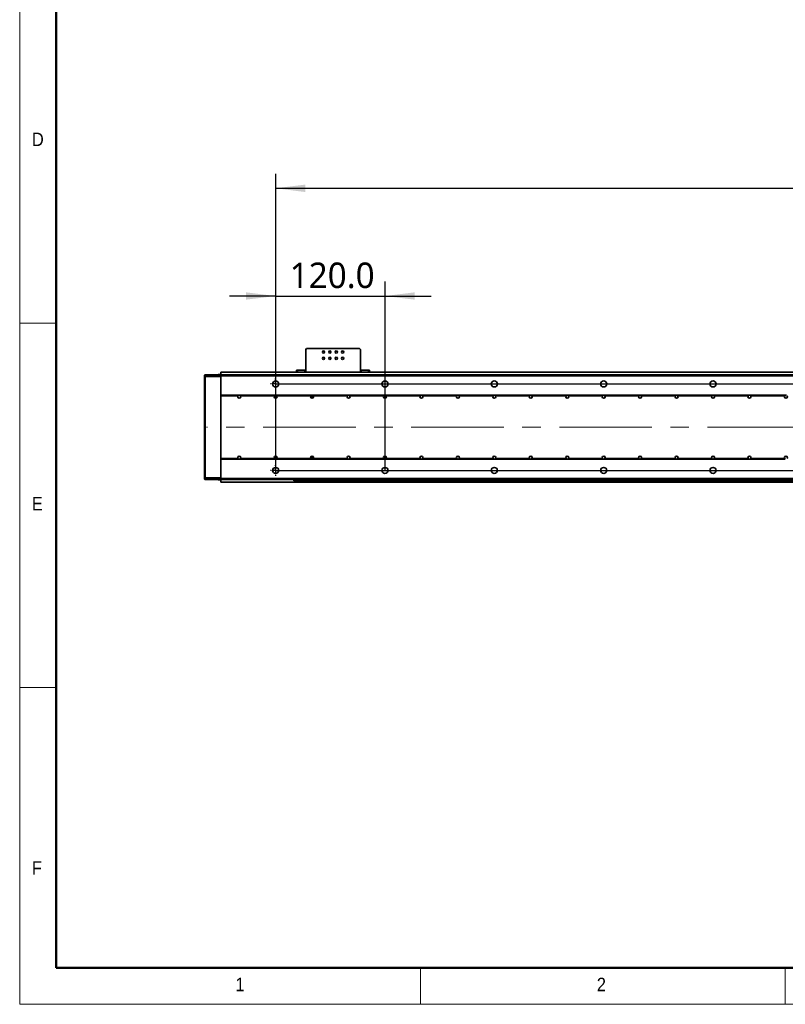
# Model space of a CAD drawing. Header units: millimetres. Extents: x 40 to 3320, y 40 to 2336.
# Tile 1 of 8: x 40 to 880, y 40 to 1121. Entities that reach past the tile are written whole.
import ezdxf

# ---------------------------------------------------------------- set-up
doc = ezdxf.new("R2010")
doc.units = ezdxf.units.MM
doc.header["$LTSCALE"] = 8
doc.linetypes.add('CENTER', pattern=[10.16, 6.35, -1.27, 1.27, -1.27])
doc.linetypes.add('CENTERX2', pattern=[20.32, 12.7, -2.54, 2.54, -2.54])
doc.layers.add('中心线', color=1, linetype='CENTER')
doc.layers.add('标注', color=7, linetype='Continuous')
doc.styles.add('SLDTEXTSTYLE1', font='GOTHIC.TTF', dxfattribs={"width": 0.913})
doc.styles.add('SLDTEXTSTYLE10', font='MSYH.TTC')
doc.dimstyles.new('SLDDIMSTYLE0', dxfattribs={"dimtxt": 28, "dimasz": 32.64, "dimexe": 0, "dimexo": 0.0625, "dimgap": 7, "dimtad": 2, "dimrnd": 1e-09, "dimzin": 4, "dimdsep": 46, "dimtxsty": 'SLDTEXTSTYLE10', "dimsah": 1, "dimcen": 0.09, "dimadec": 0, "dimazin": 1, "dimtfac": 1, "dimtmove": 0, "dimatfit": 0, "dimfxl": 0, "dimfrac": 2, "dimtolj": 1, "dimtzin": 12, "dimarcsym": 0})
doc.dimstyles.new('SLDDIMSTYLE2', dxfattribs={"dimtxt": 28, "dimasz": 32.64, "dimexe": 0, "dimexo": 0.0625, "dimgap": 7, "dimtad": 2, "dimrnd": 1e-09, "dimzin": 4, "dimdsep": 46, "dimtxsty": 'SLDTEXTSTYLE10', "dimsah": 1, "dimcen": 0.09, "dimadec": 0, "dimazin": 1, "dimtfac": 1, "dimtofl": 0, "dimtmove": 0, "dimatfit": 3, "dimfxl": 0, "dimfrac": 2, "dimtolj": 1, "dimtzin": 12, "dimarcsym": 0})

# ---------------------------------------------------------------- blocks, each defined once
blk = doc.blocks.new('_D_18')
at = {"layer": '标注'}
for p, q in [((2278.9, 721.2), (2278.9, 772)), ((320.9, 721.2), (2294.9, 721.2)), ((2278.9, 721.2), (2278.9, 626.2)), ((320.9, 626.2), (2294.9, 626.2)), ((2278.9, 626.2), (2278.9, 575.4))]:
    blk.add_line(p, q, dxfattribs=at)
for points in [[(2278.9, 721.2), (2282.9, 753.8), (2274.8, 753.8)], [(2278.9, 626.2), (2274.8, 593.6), (2282.9, 593.6)]]:
    blk.add_solid(points, dxfattribs=at)
at = {"layer": '标注', "insert": (2242.1, 639.2), "char_height": 28, "attachment_point": 1, "rotation": 90, "style": 'SLDTEXTSTYLE10'}
blk.add_mtext('95.0', dxfattribs=at)
blk = doc.blocks.new('_D_19')
at = {"layer": '标注'}
for p, q in [((320.9, 626.2), (320.9, 833.7)), ((440.9, 626.2), (440.9, 833.7)), ((320.9, 817.7), (270.1, 817.7)), ((320.9, 817.7), (440.9, 817.7)), ((440.9, 817.7), (491.7, 817.7))]:
    blk.add_line(p, q, dxfattribs=at)
for points in [[(320.9, 817.7), (288.2, 821.8), (288.2, 813.7)], [(440.9, 817.7), (473.5, 813.7), (473.5, 821.8)]]:
    blk.add_solid(points, dxfattribs=at)
at = {"layer": '标注', "insert": (336.3, 854.5), "char_height": 28, "attachment_point": 1, "style": 'SLDTEXTSTYLE10'}
blk.add_mtext('120.0', dxfattribs=at)
blk = doc.blocks.new('_D_21')
at = {"layer": '标注', "color": 7}
for p, q in [((320.9, 632), (320.9, 952)), ((2120.9, 626.2), (2120.9, 952)), ((320.9, 936), (2120.9, 936))]:
    blk.add_line(p, q, dxfattribs=at)
for points in [[(320.9, 936), (353.5, 931.9), (353.5, 940.1)], [(2120.9, 936), (2088.2, 940.1), (2088.2, 931.9)]]:
    blk.add_solid(points, dxfattribs=at)
at = {"layer": '标注', "color": 7, "char_height": 28, "attachment_point": 1, "style": 'SLDTEXTSTYLE10'}
for s, insert in [('1800.0', (1015.5, 972.7)), ('=15X120.0(PITCH)', (1124.9, 972.7))]:
    blk.add_mtext(s, dxfattribs=dict(at, insert=insert))
blk = doc.blocks.new('SW_CENTERMARKSYMBOL_2')
at = {"layer": '中心线', "color": 0}
for p, q in [((-5, 0), (-5.8, 0)), ((0, 0), (-2.5, 0)), ((0, 5), (0, 5.8)), ((0, 0), (0, 2.5)), ((0, 0), (0, -2.5)), ((0, 0), (2.5, 0)), ((5, 0), (5.8, 0)), ((0, -5), (0, -5.8))]:
    blk.add_line(p, q, dxfattribs=at)
blk = doc.blocks.new('SW_CENTERMARKSYMBOL_3')
at = {"layer": '中心线', "color": 0}
for p, q in [((-5, 0), (-5.8, 0)), ((0, 0), (-2.5, 0)), ((0, 5), (0, 5.8)), ((0, 0), (0, 2.5)), ((0, 0), (0, -2.5)), ((0, 0), (2.5, 0)), ((5, 0), (5.8, 0)), ((0, -5), (0, -5.8))]:
    blk.add_line(p, q, dxfattribs=at)

msp = doc.modelspace()

# ---------------------------------------------------------------- linework, layer by layer
at = {"color": 7, "linetype": 'Continuous', "lineweight": 18}
for p, q in [((40, 2336), (40, 40)), ((80, 2296), (80, 80)), ((40, 788), (80, 788)), ((80, 388), (40, 388)), ((80, 80), (3280, 80)), ((480, 40), (480, 80)), ((880, 80), (880, 40)), ((40, 40), (3320, 40))]:
    msp.add_line(p, q, dxfattribs=at)
at = {"color": 7, "linetype": 'Continuous', "lineweight": 50}
for p, q in [((80, 2296), (80, 80)), ((80, 80), (3280, 80))]:
    msp.add_line(p, q, dxfattribs=at)
at = {"color": 7, "linetype": 'Continuous', "lineweight": 35}
for p, q in [((354.8617856, 760.0074054), (353.8617985, 759.0074034)), ((353.8617985, 759.0074034), (353.8617985, 737.2074069)), ((412.8617542, 760.0074054), (354.8617856, 760.0074054)), ((413.8618009, 759.0074034), (412.8617542, 760.0074054)), ((413.8618009, 737.2074069), (413.8618009, 759.0074034)), ((343.8618081, 734.2074083), (343.8618081, 736.2074049)), ((343.8618081, 736.2074049), (344.8617952, 736.2074049)), ((344.8617952, 736.2074049), (344.8617952, 734.2074083)), ((344.8617952, 736.2074049), (352.8618114, 736.2074049)), ((352.8618114, 736.2074049), (352.8618114, 734.2074083)), ((353.8617985, 736.2074049), (352.8618114, 736.2074049)), ((353.8617985, 734.2074083), (353.8617985, 737.2074069)), ((413.8618009, 737.2074069), (413.8618009, 734.2074083)), ((414.861788, 736.2074049), (413.8618009, 736.2074049)), ((414.861788, 736.2074049), (414.861788, 734.2074083)), ((414.861788, 736.2074049), (422.8618042, 736.2074049)), ((422.8618042, 734.2074083), (422.8618042, 736.2074049)), ((422.8618042, 736.2074049), (423.8617914, 736.2074049)), ((423.8617914, 736.2074049), (423.8617914, 734.2074083)), ((242.8617971, 730.7074049), (243.3617609, 731.2074059)), ((242.8617971, 729.0002981), (242.8617971, 730.7074049)), ((242.8617971, 729.0002981), (243.3617609, 729.2074056)), ((242.8617971, 618.4145117), (242.8617971, 729.0002981)), ((243.3617609, 731.2074059), (243.3617609, 729.2074056)), ((243.3617609, 731.2074059), (260.8618038, 731.2074059)), ((243.3617609, 729.2074056), (243.3617609, 618.2074042)), ((260.8618038, 729.2074056), (243.3617609, 729.2074056)), ((257.8617828, 731.7074032), (260.8618038, 731.7074032)), ((257.8617828, 731.2074059), (257.8617828, 731.7074032)), ((260.8618038, 734.2074083), (344.2374961, 734.2074083)), ((260.8618038, 734.1195399), (260.8618038, 734.2074083)), ((260.8618038, 731.2952743), (260.8618038, 734.1195399)), ((260.8618038, 731.2074059), (260.8618038, 731.2952743)), ((260.8618038, 731.2074059), (2180.8617609, 731.2074059)), ((260.8618038, 730.2074076), (260.8618038, 731.2074059)), ((260.8618038, 730.2074076), (2180.8617609, 730.2074076)), ((260.8618038, 730.2074076), (260.8618038, 708.707405)), ((260.8618038, 729.2074056), (260.8618038, 618.2074042)), ((344.8617952, 734.2074083), (344.2374961, 734.2074083)), ((344.8617952, 734.2074083), (352.8618114, 734.2074083)), ((352.8618114, 734.2074083), (414.861788, 734.2074083)), ((414.861788, 734.2074083), (422.8618042, 734.2074083)), ((423.4860437, 734.2074083), (422.8618042, 734.2074083)), ((423.4860437, 734.2074083), (2018.2375209, 734.2074083)), ((280.1744239, 708.707405), (260.8618038, 708.707405)), ((260.8618038, 708.207404), (279.54935, 708.207404)), ((320.1743858, 708.707405), (281.5491455, 708.707405)), ((282.1742194, 708.207404), (319.5493119, 708.207404)), ((360.1744072, 708.707405), (321.5491669, 708.707405)), ((322.1742408, 708.207404), (359.5493333, 708.207404)), ((361.0117929, 705.564236), (361.0117929, 708.8505717)), ((361.3117831, 708.7948562), (361.3117831, 705.6199552)), ((400.1743691, 708.707405), (361.5491884, 708.707405)), ((362.1742027, 708.207404), (399.5493548, 708.207404)), ((440.1743906, 708.707405), (401.5491502, 708.707405)), ((402.1742241, 708.207404), (439.5493166, 708.207404)), ((480.174412, 708.707405), (441.5491717, 708.707405)), ((442.1742456, 708.207404), (479.5493381, 708.207404)), ((520.1743739, 708.707405), (481.5491931, 708.707405)), ((482.1742074, 708.207404), (519.5493596, 708.207404)), ((560.1743953, 708.707405), (521.549155, 708.707405)), ((522.1742289, 708.207404), (559.5493214, 708.207404)), ((600.1744168, 708.707405), (561.5491765, 708.707405)), ((562.1742504, 708.207404), (599.5493429, 708.207404)), ((640.1743786, 708.707405), (601.5491979, 708.707405)), ((602.1742122, 708.207404), (639.5493643, 708.207404)), ((680.1744001, 708.707405), (641.5491598, 708.707405)), ((642.1742337, 708.207404), (679.5493262, 708.207404)), ((720.1744215, 708.707405), (681.5491812, 708.707405)), ((682.1741955, 708.207404), (719.5493476, 708.207404)), ((760.1743834, 708.707405), (721.5491729, 708.707405)), ((722.174217, 708.207404), (759.5493393, 708.207404)), ((800.1744049, 708.707405), (761.5491645, 708.707405)), ((762.1742086, 708.207404), (799.5493309, 708.207404)), ((840.1743965, 708.707405), (801.5491562, 708.707405)), ((802.1742301, 708.207404), (839.5493524, 708.207404)), ((880.1743882, 708.707405), (841.5491776, 708.707405)), ((842.1742217, 708.207404), (879.5493441, 708.207404)), ((260.8618038, 639.2074057), (279.54935, 639.2074057)), ((260.8618038, 638.7074047), (260.8618038, 617.2074021)), ((260.8618038, 638.7074047), (280.1744239, 638.7074047)), ((281.5491455, 638.7074047), (320.1743858, 638.7074047)), ((282.1742194, 639.2074057), (319.5493119, 639.2074057)), ((321.5491669, 638.7074047), (360.1744072, 638.7074047)), ((322.1742408, 639.2074057), (359.5493333, 639.2074057)), ((361.0117929, 638.5642381), (361.0117929, 641.8505737)), ((361.3117831, 641.7948545), (361.3117831, 638.6199535)), ((361.5491884, 638.7074047), (400.1743691, 638.7074047)), ((362.1742027, 639.2074057), (399.5493548, 639.2074057)), ((401.5491502, 638.7074047), (440.1743906, 638.7074047)), ((402.1742241, 639.2074057), (439.5493166, 639.2074057)), ((441.5491717, 638.7074047), (480.174412, 638.7074047)), ((442.1742456, 639.2074057), (479.5493381, 639.2074057)), ((481.5491931, 638.7074047), (520.1743739, 638.7074047)), ((482.1742074, 639.2074057), (519.5493596, 639.2074057)), ((521.549155, 638.7074047), (560.1743953, 638.7074047)), ((522.1742289, 639.2074057), (559.5493214, 639.2074057)), ((561.5491765, 638.7074047), (600.1744168, 638.7074047)), ((562.1742504, 639.2074057), (599.5493429, 639.2074057)), ((601.5491979, 638.7074047), (640.1743786, 638.7074047)), ((602.1742122, 639.2074057), (639.5493643, 639.2074057)), ((641.5491598, 638.7074047), (680.1744001, 638.7074047)), ((642.1742337, 639.2074057), (679.5493262, 639.2074057)), ((681.5491812, 638.7074047), (720.1744215, 638.7074047)), ((682.1741955, 639.2074057), (719.5493476, 639.2074057)), ((721.5491729, 638.7074047), (760.1743834, 638.7074047)), ((722.174217, 639.2074057), (759.5493393, 639.2074057)), ((761.5491645, 638.7074047), (800.1744049, 638.7074047)), ((762.1742086, 639.2074057), (799.5493309, 639.2074057)), ((801.5491562, 638.7074047), (840.1743965, 638.7074047)), ((802.1742301, 639.2074057), (839.5493524, 639.2074057)), ((841.5491776, 638.7074047), (880.1743882, 638.7074047)), ((842.1742217, 639.2074057), (879.5493441, 639.2074057)), ((242.8617971, 616.7074048), (242.8617971, 618.4145117)), ((242.8617971, 618.4145117), (243.3617609, 618.2074042)), ((242.8617971, 616.7074048), (243.3617609, 616.2074038)), ((243.3617609, 618.2074042), (243.3617609, 616.2074038)), ((243.3617609, 618.2074042), (260.8618038, 618.2074042)), ((2180.8617609, 617.2074021), (260.8618038, 617.2074021)), ((260.8618038, 616.2074038), (260.8618038, 617.2074021)), ((260.8618038, 616.2074038), (243.3617609, 616.2074038)), ((257.8617828, 615.7074065), (257.8617828, 616.2074038)), ((260.8618038, 615.7074065), (257.8617828, 615.7074065)), ((260.8618038, 616.2074038), (2180.8617609, 616.2074038)), ((260.8618038, 613.7074062), (260.8618038, 616.2074038)), ((260.8618038, 613.2074052), (260.8618038, 613.7074062)), ((260.8618038, 613.2074052), (1207.4452676, 613.2074052)), ((340.8617871, 614.7074045), (340.8617871, 616.2074038)), ((2100.8617775, 614.7074045), (340.8617871, 614.7074045))]:
    msp.add_line(p, q, dxfattribs=at)
for centre in [(320.8617823, 721.2074049), (440.8617823, 721.2074049), (560.8617823, 721.2074049), (680.8617823, 721.2074049), (800.8617823, 721.2074049), (320.8617823, 626.2074049), (440.8617823, 626.2074049), (560.8617823, 626.2074049), (680.8617823, 626.2074049), (800.8617823, 626.2074049)]:
    msp.add_circle(centre, 3.3, dxfattribs=at)
for centre, radius, start, end in [((373.3617823, 756.2074066), 1.25, 90, 270), ((373.3617823, 756.2074066), 1.25, 270, 90), ((380.3617823, 756.2074066), 1.25, 90, 270), ((380.3617823, 756.2074066), 1.25, 270, 90), ((387.3617823, 756.2074066), 1.25, 90, 270), ((387.3617823, 756.2074066), 1.25, 270, 90), ((394.3617823, 756.2074066), 1.25, 90, 270), ((394.3617823, 756.2074066), 1.25, 270, 90), ((373.3617823, 749.2074066), 1.25, 90, 270), ((373.3617823, 749.2074066), 1.25, 270, 90), ((380.3617823, 749.2074066), 1.25, 90, 270), ((380.3617823, 749.2074066), 1.25, 270, 90), ((387.3617823, 749.2074066), 1.25, 90, 270), ((387.3617823, 749.2074066), 1.25, 270, 90), ((394.3617823, 749.2074066), 1.25, 90, 270), ((394.3617823, 749.2074066), 1.25, 270, 90), ((280.8617823, 707.2074049), 1.65, 142.6948367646, 37.3051632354), ((280.8617823, 707.2074049), 1.65, 114.6200067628, 142.6948367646), ((280.8617823, 707.2074049), 1.65, 65.3799932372, 114.6200067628), ((280.8617823, 707.2074049), 1.65, 37.3051632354, 65.3799932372), ((320.8617823, 707.2074049), 1.65, 142.6948367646, 37.3051632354), ((320.8617823, 707.2074049), 1.65, 114.6200067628, 142.6948367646), ((320.8617823, 707.2074049), 1.65, 65.3799932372, 114.6200067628), ((320.8617823, 707.2074049), 1.65, 37.3051632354, 65.3799932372), ((360.8617823, 707.2074049), 1.65, 142.6948367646, 37.3051632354), ((360.8617823, 707.2074049), 1.65, 114.6200067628, 142.6948367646), ((360.8617823, 707.2074049), 1.65, 65.3799932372, 114.6200067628), ((360.8617823, 707.2074049), 1.65, 37.3051632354, 65.3799932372), ((400.8617823, 707.2074049), 1.65, 142.6948367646, 37.3051632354), ((400.8617823, 707.2074049), 1.65, 114.6200067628, 142.6948367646), ((400.8617823, 707.2074049), 1.65, 65.3799932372, 114.6200067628), ((400.8617823, 707.2074049), 1.65, 37.3051632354, 65.3799932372), ((440.8617823, 707.2074049), 1.65, 142.6948367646, 37.3051632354), ((440.8617823, 707.2074049), 1.65, 114.6200067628, 142.6948367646), ((440.8617823, 707.2074049), 1.65, 65.3799932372, 114.6200067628), ((440.8617823, 707.2074049), 1.65, 37.3051632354, 65.3799932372), ((480.8617823, 707.2074049), 1.65, 142.6948367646, 37.3051632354), ((480.8617823, 707.2074049), 1.65, 114.6200067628, 142.6948367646), ((480.8617823, 707.2074049), 1.65, 65.3799932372, 114.6200067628), ((480.8617823, 707.2074049), 1.65, 37.3051632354, 65.3799932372), ((520.8617823, 707.2074049), 1.65, 142.6948367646, 37.3051632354), ((520.8617823, 707.2074049), 1.65, 114.6200067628, 142.6948367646), ((520.8617823, 707.2074049), 1.65, 65.3799932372, 114.6200067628), ((520.8617823, 707.2074049), 1.65, 37.3051632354, 65.3799932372), ((560.8617823, 707.2074049), 1.65, 142.6948367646, 37.3051632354), ((560.8617823, 707.2074049), 1.65, 114.6200067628, 142.6948367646), ((560.8617823, 707.2074049), 1.65, 65.3799932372, 114.6200067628), ((560.8617823, 707.2074049), 1.65, 37.3051632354, 65.3799932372), ((600.8617823, 707.2074049), 1.65, 142.6948367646, 37.3051632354), ((600.8617823, 707.2074049), 1.65, 114.6200067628, 142.6948367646), ((600.8617823, 707.2074049), 1.65, 65.3799932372, 114.6200067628), ((600.8617823, 707.2074049), 1.65, 37.3051632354, 65.3799932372), ((640.8617823, 707.2074049), 1.65, 142.6948367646, 37.3051632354), ((640.8617823, 707.2074049), 1.65, 114.6200067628, 142.6948367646), ((640.8617823, 707.2074049), 1.65, 65.3799932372, 114.6200067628), ((640.8617823, 707.2074049), 1.65, 37.3051632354, 65.3799932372), ((680.8617823, 707.2074049), 1.65, 142.6948367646, 37.3051632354), ((680.8617823, 707.2074049), 1.65, 114.6200067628, 142.6948367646), ((680.8617823, 707.2074049), 1.65, 65.3799932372, 114.6200067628), ((680.8617823, 707.2074049), 1.65, 37.3051632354, 65.3799932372), ((720.8617823, 707.2074049), 1.65, 142.6948367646, 37.3051632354), ((720.8617823, 707.2074049), 1.65, 114.6200067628, 142.6948367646), ((720.8617823, 707.2074049), 1.65, 65.3799932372, 114.6200067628), ((720.8617823, 707.2074049), 1.65, 37.3051632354, 65.3799932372), ((760.8617823, 707.2074049), 1.65, 142.6948367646, 37.3051632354), ((760.8617823, 707.2074049), 1.65, 114.6200067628, 142.6948367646), ((760.8617823, 707.2074049), 1.65, 65.3799932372, 114.6200067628), ((760.8617823, 707.2074049), 1.65, 37.3051632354, 65.3799932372), ((800.8617823, 707.2074049), 1.65, 142.6948367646, 37.3051632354), ((800.8617823, 707.2074049), 1.65, 114.6200067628, 142.6948367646), ((800.8617823, 707.2074049), 1.65, 65.3799932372, 114.6200067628), ((800.8617823, 707.2074049), 1.65, 37.3051632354, 65.3799932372), ((840.8617823, 707.2074049), 1.65, 142.6948367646, 37.3051632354), ((840.8617823, 707.2074049), 1.65, 114.6200067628, 142.6948367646), ((840.8617823, 707.2074049), 1.65, 65.3799932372, 114.6200067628), ((840.8617823, 707.2074049), 1.65, 37.3051632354, 65.3799932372), ((880.8617823, 707.2074049), 1.65, 142.6948367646, 37.3051632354), ((880.8617823, 707.2074049), 1.65, 114.6200067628, 142.6948367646), ((880.8617823, 707.2074049), 1.65, 65.3799932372, 114.6200067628), ((280.8617823, 640.2074049), 1.65, 322.6948367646, 217.3051632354), ((280.8617823, 640.2074049), 1.65, 217.3051632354, 245.3799932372), ((280.8617823, 640.2074049), 1.65, 245.3799932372, 294.6200067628), ((280.8617823, 640.2074049), 1.65, 294.6200067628, 322.6948367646), ((320.8617823, 640.2074049), 1.65, 322.6948367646, 217.3051632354), ((320.8617823, 640.2074049), 1.65, 217.3051632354, 245.3799932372), ((320.8617823, 640.2074049), 1.65, 245.3799932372, 294.6200067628), ((320.8617823, 640.2074049), 1.65, 294.6200067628, 322.6948367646), ((360.8617823, 640.2074049), 1.65, 322.6948367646, 217.3051632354), ((360.8617823, 640.2074049), 1.65, 217.3051632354, 245.3799932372), ((360.8617823, 640.2074049), 1.65, 245.3799932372, 294.6200067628), ((360.8617823, 640.2074049), 1.65, 294.6200067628, 322.6948367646), ((400.8617823, 640.2074049), 1.65, 322.6948367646, 217.3051632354), ((400.8617823, 640.2074049), 1.65, 217.3051632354, 245.3799932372), ((400.8617823, 640.2074049), 1.65, 245.3799932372, 294.6200067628), ((400.8617823, 640.2074049), 1.65, 294.6200067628, 322.6948367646), ((440.8617823, 640.2074049), 1.65, 322.6948367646, 217.3051632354), ((440.8617823, 640.2074049), 1.65, 217.3051632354, 245.3799932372), ((440.8617823, 640.2074049), 1.65, 245.3799932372, 294.6200067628), ((440.8617823, 640.2074049), 1.65, 294.6200067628, 322.6948367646), ((480.8617823, 640.2074049), 1.65, 322.6948367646, 217.3051632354), ((480.8617823, 640.2074049), 1.65, 217.3051632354, 245.3799932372), ((480.8617823, 640.2074049), 1.65, 245.3799932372, 294.6200067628), ((480.8617823, 640.2074049), 1.65, 294.6200067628, 322.6948367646), ((520.8617823, 640.2074049), 1.65, 322.6948367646, 217.3051632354), ((520.8617823, 640.2074049), 1.65, 217.3051632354, 245.3799932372), ((520.8617823, 640.2074049), 1.65, 245.3799932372, 294.6200067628), ((520.8617823, 640.2074049), 1.65, 294.6200067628, 322.6948367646), ((560.8617823, 640.2074049), 1.65, 322.6948367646, 217.3051632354), ((560.8617823, 640.2074049), 1.65, 217.3051632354, 245.3799932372), ((560.8617823, 640.2074049), 1.65, 245.3799932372, 294.6200067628), ((560.8617823, 640.2074049), 1.65, 294.6200067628, 322.6948367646), ((600.8617823, 640.2074049), 1.65, 322.6948367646, 217.3051632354), ((600.8617823, 640.2074049), 1.65, 217.3051632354, 245.3799932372), ((600.8617823, 640.2074049), 1.65, 245.3799932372, 294.6200067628), ((600.8617823, 640.2074049), 1.65, 294.6200067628, 322.6948367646), ((640.8617823, 640.2074049), 1.65, 322.6948367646, 217.3051632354), ((640.8617823, 640.2074049), 1.65, 217.3051632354, 245.3799932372), ((640.8617823, 640.2074049), 1.65, 245.3799932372, 294.6200067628), ((640.8617823, 640.2074049), 1.65, 294.6200067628, 322.6948367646), ((680.8617823, 640.2074049), 1.65, 322.6948367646, 217.3051632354), ((680.8617823, 640.2074049), 1.65, 217.3051632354, 245.3799932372), ((680.8617823, 640.2074049), 1.65, 245.3799932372, 294.6200067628), ((680.8617823, 640.2074049), 1.65, 294.6200067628, 322.6948367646), ((720.8617823, 640.2074049), 1.65, 322.6948367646, 217.3051632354), ((720.8617823, 640.2074049), 1.65, 217.3051632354, 245.3799932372), ((720.8617823, 640.2074049), 1.65, 245.3799932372, 294.6200067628), ((720.8617823, 640.2074049), 1.65, 294.6200067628, 322.6948367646), ((760.8617823, 640.2074049), 1.65, 322.6948367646, 217.3051632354), ((760.8617823, 640.2074049), 1.65, 217.3051632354, 245.3799932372), ((760.8617823, 640.2074049), 1.65, 245.3799932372, 294.6200067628), ((760.8617823, 640.2074049), 1.65, 294.6200067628, 322.6948367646), ((800.8617823, 640.2074049), 1.65, 322.6948367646, 217.3051632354), ((800.8617823, 640.2074049), 1.65, 217.3051632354, 245.3799932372), ((800.8617823, 640.2074049), 1.65, 245.3799932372, 294.6200067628), ((800.8617823, 640.2074049), 1.65, 294.6200067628, 322.6948367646), ((840.8617823, 640.2074049), 1.65, 322.6948367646, 217.3051632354), ((840.8617823, 640.2074049), 1.65, 217.3051632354, 245.3799932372), ((840.8617823, 640.2074049), 1.65, 245.3799932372, 294.6200067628), ((840.8617823, 640.2074049), 1.65, 294.6200067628, 322.6948367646), ((880.8617823, 640.2074049), 1.65, 322.6948367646, 217.3051632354), ((880.8617823, 640.2074049), 1.65, 217.3051632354, 245.3799932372)]:
    msp.add_arc(centre, radius, start, end, dxfattribs=at)
at = {"layer": '中心线', "color": 7, "linetype": 'CENTERX2', "lineweight": 18}
msp.add_line((2196.8617823, 673.7074049), (244.8617823, 673.7074049), dxfattribs=at)

# ---------------------------------------------------------------- block references
at = {"layer": '中心线'}
for name, p in [('SW_CENTERMARKSYMBOL_2', (320.8617823, 721.2074049)), ('SW_CENTERMARKSYMBOL_3', (320.8617823, 626.2074049))]:
    msp.add_blockref(name, p, dxfattribs=at)

# ---------------------------------------------------------------- texts
at = {"color": 7, "linetype": 'Continuous', "lineweight": 0, "char_height": 14.8166667, "attachment_point": 1, "style": 'SLDTEXTSTYLE1'}
for s, insert in [('D', (53.3333333, 997.1704528)), ('E', (53.3333333, 597.1704528)), ('F', (53.3333333, 197.1704528)), ('1', (276.6666667, 69.1704848)), ('2', (673.3333333, 69.1704848))]:
    msp.add_mtext(s, dxfattribs=dict(at, insert=insert))

# ---------------------------------------------------------------- dimensions: what is measured, and where the dimension line sits
at = {"layer": '标注', "color": 7}
dim = msp.add_linear_dim(base=(2120.8617823, 936.0074066), p1=(320.8617823, 632.0074049), p2=(2120.8617823, 626.2074049), angle=0, text='<>=15X120.0(PITCH)', dimstyle='SLDDIMSTYLE2', dxfattribs=at)
dim.commit()
dim.dimension.update_dxf_attribs({"geometry": '_D_21', "text_midpoint": (1220.8617823, 936.0074066), "dimtype": 160})
at = {"layer": '标注'}
dim = msp.add_linear_dim(base=(440.8617823, 817.7387944), p1=(320.8617823, 626.2074049), p2=(440.8617823, 626.2074049), dimstyle='SLDDIMSTYLE0', dxfattribs=at)
dim.commit()
dim.dimension.update_dxf_attribs({"geometry": '_D_19', "text_midpoint": (380.8617823, 817.7387944), "dimtype": 160})
dim = msp.add_linear_dim(base=(2278.8617823, 626.2074049), p1=(320.8617823, 721.2074049), p2=(320.8617823, 626.2074049), angle=90, dimstyle='SLDDIMSTYLE0', dxfattribs=at)
dim.commit()
dim.dimension.update_dxf_attribs({"geometry": '_D_18', "text_midpoint": (2278.8617823, 673.7074049), "dimtype": 160})

doc.saveas('drawing.dxf')
